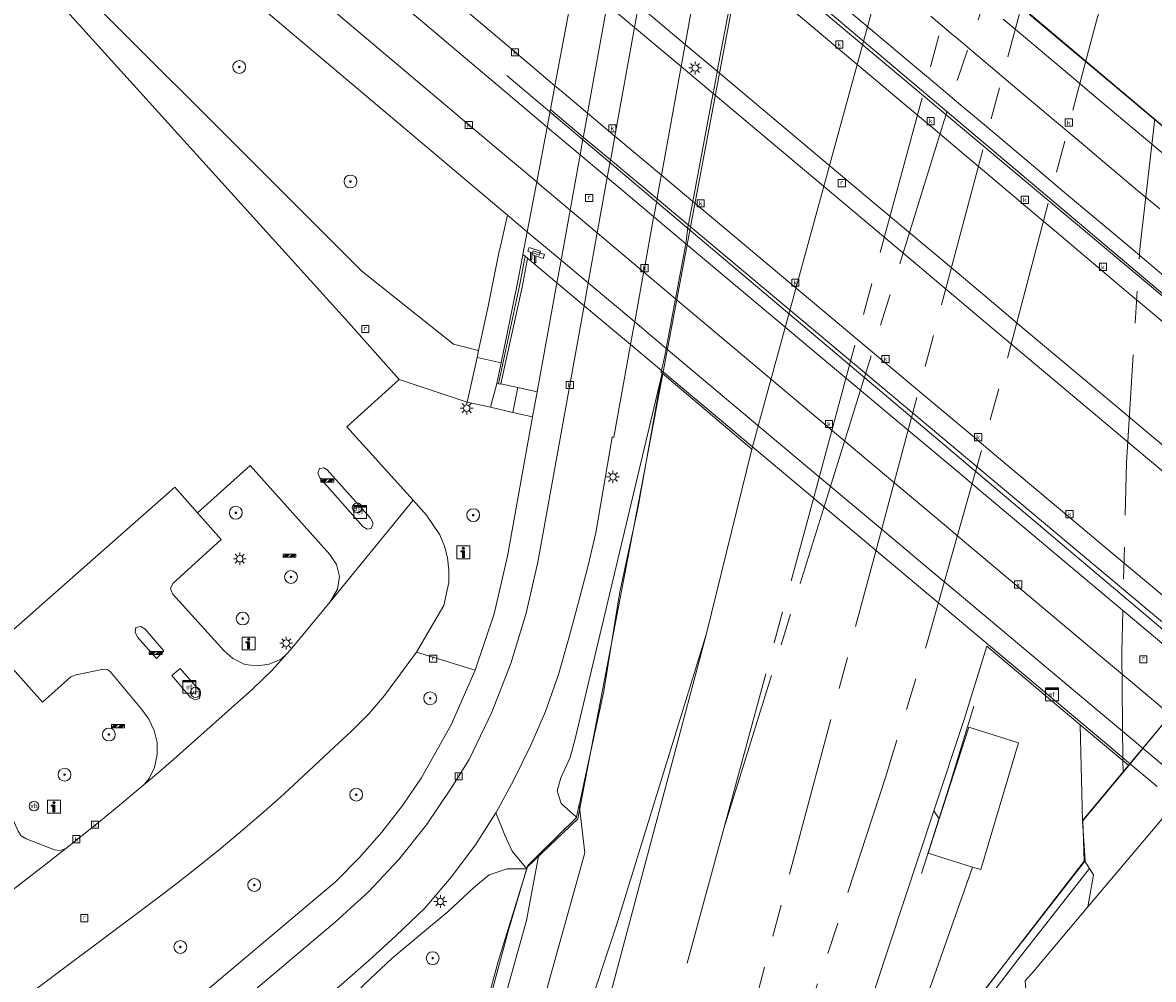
# Model space of a CAD drawing. Header units: metres. Extents: x 196496 to 197479, y 355139 to 356324.
# Tile 55 of 144: x 197235 to 197305, y 355542 to 355602. Entities that reach past the tile are written whole.
import ezdxf
from ezdxf.enums import TextEntityAlignment as Align

# ---------------------------------------------------------------- set-up
doc = ezdxf.new("R2010")
doc.units = ezdxf.units.M
doc.linetypes.add('AM-AS', pattern=[16, 10, -2, 2, -2])
doc.layers.get('0').update_dxf_attribs({"color": 252, "lineweight": 18})
for name, color, linetype, lineweight in [('B-WE-AM-AS_SPOOR-G', 252, 'AM-AS', 18), ('B-WE-GK-KADEMUUR-GV', 252, 'Continuous', 18), ('B-WE-GR-BEPLANTING_CULTUUR_HEESTERS-GV', 252, 'Continuous', 18), ('B-WE-GR-BOOM-S', 252, 'Continuous', 18), ('B-WE-GR-GRAS-GV', 252, 'Continuous', 18), ('B-WE-GR-GROENVOORZIENING-GV', 252, 'Continuous', 18), ('B-WE-GW-TALUD_KRUIN-G', 252, 'Continuous', 18), ('B-WE-IE-MEUBILAIR_WEGMEUBILAIR-S', 252, 'Continuous', 18), ('B-WE-IE-MEUBILAIR_WEGMEUBILAIR_VERKEERSBORD-S', 252, 'Continuous', 18), ('B-WE-IE-TERREINAFSCHEIDING_KUNSTMATIG_HEKWERK-G', 252, 'IE-TERREINAFSCHEIDING-KUNSTMATIG', 18), ('B-WE-IE-TERREINAFSCHEIDING_KUNSTMATIG_MUUR-G', 252, 'IE-TERREINAFSCHEIDING-KUNSTMATIG-DICHT', 18), ('B-WE-KL-ET_KAST-S', 252, 'Continuous', 18), ('B-WE-KL-ET_LS_OV_LICHTMAST-S', 252, 'Continuous', 18), ('B-WE-KW-KUNSTWERK-GV', 252, 'Continuous', 18), ('B-WE-OG-TERREIN_CULTUURSCHEIDING-GV', 252, 'Continuous', 18), ('B-WE-RI-GWA_KOLK-S', 252, 'Continuous', 18), ('B-WE-RI-GWA_RIOOLPUT-S', 252, 'Continuous', 18), ('B-WE-VH-ONVERHARD-GV', 252, 'Continuous', 18), ('B-WE-VH-VERHARDING_ASFALT-GV', 252, 'Continuous', 18), ('B-WE-VH-VERHARDING_GESLOTEN-GV', 252, 'Continuous', 18), ('B-WE-VH-VERHARDING_HALFVERHARDING-GV', 252, 'Continuous', 18), ('B-WE-VH-VERHARDING_OPEN-GV', 252, 'Continuous', 18), ('B-WE-VH-VERHARDING_STRAATBAKSTEEN-GV', 252, 'Continuous', 18), ('B-WE-VH-VERHARDING_TEGEL-GV', 252, 'Continuous', 18), ('B-WE-VW-AFSLUITPAAL-S', 252, 'Continuous', 18), ('B-WE-VW-VRI-S', 252, 'Continuous', 18)]:
    doc.layers.add(name, color=color, linetype=linetype, lineweight=lineweight)
doc.styles.add('NLCS-ISO', font='NLCS-ISO.ttf')
doc.linetypes.add('IE-TERREINAFSCHEIDING-KUNSTMATIG', pattern='A,4,[82,NLCS.SHX,S=0.75,R=90,X=0,Y=0],4,-2', length=10)
doc.linetypes.add('IE-TERREINAFSCHEIDING-KUNSTMATIG-DICHT', pattern='A,8,-1,[82,NLCS.SHX,S=0.75,R=90,X=0,Y=0],-1', length=10)

# ---------------------------------------------------------------- blocks, each defined once
blk = doc.blocks.new('SIE-WEG_VERKEERSBORD_INFORMATIE-SO')
at = {"linetype": 'ByBlock', "lineweight": 18}
h = blk.add_hatch(color=0, dxfattribs=at)
h.dxf.hatch_style = 1
h.paths.add_polyline_path([(0.32, 0.49), (-0.82, 0.49), (-0.82, 0.19), (-0.32, 0.19), (-0.32, -1.62), (0.32, -1.62)])
h = blk.add_hatch(color=0, dxfattribs=at)
h.dxf.hatch_style = 1
edge = h.paths.add_edge_path()
edge.add_arc((0, 1.25), 0.373, 0, 360)
at = {"color": 0, "linetype": 'ByBlock', "lineweight": 18}
for points in [[(-2, -2), (2, -2), (2, 2), (-2, 2)], [(0.32, 0.49), (-0.82, 0.49), (-0.82, 0.19), (-0.32, 0.19), (-0.32, -1.62), (0.32, -1.62)]]:
    blk.add_lwpolyline(points, close=True, dxfattribs=at)
blk.add_circle((0, 1.25), 0.373, dxfattribs=at)
blk = doc.blocks.new('SKL-ET_KAST_ELEKTRA-SO')
at = {"color": 0, "linetype": 'ByBlock', "lineweight": 18}
for points in [[(-2, 2), (2, 2), (2, 1.68), (-2, 1.68)], [(-2, 1.52), (2, 1.52), (2, -2), (-2, -2)]]:
    blk.add_lwpolyline(points, close=True, dxfattribs=at)
at = {"color": 0, "linetype": 'ByBlock', "lineweight": 18, "style": 'NLCS-ISO'}
blk.add_text('et', height=1.5, dxfattribs=at).set_placement((0, 0), align=Align.MIDDLE_CENTER)
blk = doc.blocks.new('SKL-ET_OV_LICHTMAST-SO')
at = {"color": 0, "linetype": 'ByBlock', "lineweight": 18}
for points in [[(-1.25, 0), (-2, 0)], [(-1.41, 1.41), (-0.88, 0.88)], [(0, 2), (0, 1.25)], [(0.88, 0.88), (1.41, 1.41)], [(2, 0), (1.25, 0)], [(-1.41, -1.41), (-0.88, -0.88)], [(0, -1.25), (0, -2)], [(0.88, -0.88), (1.41, -1.41)]]:
    blk.add_lwpolyline(points, dxfattribs=at)
blk.add_circle((0, 0), 1, dxfattribs=at)
blk = doc.blocks.new('SIE-WEG_PAAL_VERKEERSBORD-SO')
at = {"color": 0, "linetype": 'ByBlock', "lineweight": 18}
blk.add_circle((0, 0), 1.5, dxfattribs=at)
at = {"color": 0, "linetype": 'ByBlock', "lineweight": 18, "style": 'NLCS-ISO'}
blk.add_text('vb', height=1.5, dxfattribs=at).set_placement((0, 0.13), align=Align.MIDDLE_CENTER)
blk = doc.blocks.new('SVW-AFSLUITPAAL-SO')
at = {"lineweight": 18}
blk.add_circle((0, 0), 1.5, dxfattribs=at)
at = {"lineweight": 18, "style": 'NLCS-ISO'}
blk.add_text('af', height=1.8, dxfattribs=at).set_placement((0, 0), align=Align.MIDDLE_CENTER)
blk = doc.blocks.new('SKL-VRI_PAAL-SO')
at = {"lineweight": 18}
blk.add_circle((0, 0), 1.59, dxfattribs=at)
at = {"lineweight": 18, "style": 'NLCS-ISO'}
blk.add_text('vri', height=1.8, dxfattribs=at).set_placement((-0.06, 0.08), align=Align.MIDDLE_CENTER)
blk = doc.blocks.new('SRI-PUT_INSPECTIEPUT_RIOOLPUT-SO')
at = {"color": 0, "linetype": 'ByBlock', "lineweight": 18}
blk.add_lwpolyline([(-1.12, -1.12), (1.12, -1.12), (1.12, 1.12), (-1.12, 1.12)], close=True, dxfattribs=at)
at = {"color": 0, "linetype": 'ByBlock', "lineweight": 18, "style": 'NLCS-ISO'}
blk.add_text('r', height=1.5, dxfattribs=at).set_placement((0, 0.28), align=Align.MIDDLE_CENTER)
blk = doc.blocks.new('SRI-KOLK-SO')
at = {"color": 0, "linetype": 'ByBlock', "lineweight": 18}
blk.add_lwpolyline([(-1.125, -1.125), (1.125, -1.125), (1.125, 1.125), (-1.125, 1.125)], close=True, dxfattribs=at)
at = {"color": 0, "linetype": 'ByBlock', "lineweight": 18, "style": 'NLCS-ISO'}
blk.add_text('k', height=1.5, dxfattribs=at).set_placement((0, 0), align=Align.MIDDLE_CENTER)
blk = doc.blocks.new('SIE-WEG_CAMERA-SO')
at = {"color": 0, "linetype": 'ByBlock', "lineweight": 18}
blk.add_lwpolyline([(-1.22, 0.41), (-1.22, -1.92), (-0.72, -1.92), (-0.72, 0.25), (1.55, -0.53), (1.95, 0.66), (-1.6, 1.86), (-2, 0.68)], close=True, dxfattribs=at)
blk = doc.blocks.new('SIE-WEG_SLAGBOOM-SO')
at = {"linetype": 'ByBlock', "lineweight": 18}
h = blk.add_hatch(color=0, dxfattribs=at)
h.dxf.hatch_style = 1
h.paths.add_polyline_path([(0, 0.5), (-1, 0.5), (-2, -0.5), (-1, -0.5)])
h.paths.add_polyline_path([(2, 0.5), (1, 0.5), (0, -0.5), (1, -0.5)])
at = {"color": 0, "linetype": 'ByBlock', "lineweight": 18}
blk.add_lwpolyline([(-2, 0.5), (2, 0.5), (2, -0.5), (-2, -0.5)], close=True, dxfattribs=at)
for points in [[(-2, -0.5), (-1, 0.5)], [(-1, -0.5), (0, 0.5)], [(0, -0.5), (1, 0.5)], [(1, -0.5), (2, 0.5)]]:
    blk.add_lwpolyline(points, dxfattribs=at)
blk = doc.blocks.new('SGR-BOOM_01-SO')
at = {"linetype": 'ByBlock', "lineweight": 18}
h = blk.add_hatch(color=0, dxfattribs=at)
h.dxf.hatch_style = 1
edge = h.paths.add_edge_path()
edge.add_arc((0, 0), 0.25, 0, 360)
at = {"color": 0, "linetype": 'ByBlock', "lineweight": 18}
for radius in [2, 0.25]:
    blk.add_circle((0, 0), radius, dxfattribs=at)

msp = doc.modelspace()

# ---------------------------------------------------------------- linework, layer by layer
at = {"layer": 'B-WE-AM-AS_SPOOR-G', "flags": 128}
for points in [[(197301.101, 355599.319), (197301.757, 355601.798), (197306.898, 355620.543)], [(197284.075, 355571.907), (197291.095, 355597.795), (197293.289, 355605.923)], [(197284.725, 355571.36), (197292.803, 355597.318), (197295.209, 355604.299)], [(197287.969, 355568.633), (197297.071, 355602.726)], [(197291.86, 355565.36), (197295.827, 355579.37), (197301.101, 355599.319)], [(197303.426, 355554.969), (197303.402, 355555.655), (197303.329, 355562.421), (197303.624, 355574.229), (197304.48, 355587.767), (197305.39, 355595.694)], [(197278.517, 355551.41), (197284.075, 355571.907)], [(197278.517, 355551.41), (197284.725, 355571.36)], [(197274.351, 355517.627), (197287.969, 355568.633)], [(197276.027, 355517.071), (197284.654, 355542.559), (197288.591, 355554.585), (197291.151, 355562.856), (197291.86, 355565.36)], [(197238.595, 355404.004), (197248.905, 355442.713), (197278.517, 355551.41)]]:
    msp.add_lwpolyline(points, dxfattribs=at)
at = {"layer": 'B-WE-GK-KADEMUUR-GV', "flags": 128}
for points in [[(197264.618, 355580.463), (197264.349, 355579.169), (197264.467, 355579.153), (197265.775, 355585.274), (197266.097, 355586.984), (197266.122, 355587.114), (197265.985, 355587.229), (197265.955, 355587.069), (197265.609, 355585.238)], [(197264.612, 355579.154), (197265.932, 355585.182), (197266.248, 355586.858), (197266.272, 355586.988), (197266.122, 355587.114), (197266.097, 355586.984), (197265.775, 355585.274), (197264.467, 355579.153), (197264.608, 355579.134)]]:
    msp.add_lwpolyline(points, close=True, dxfattribs=at)
at = {"layer": 'B-WE-GR-BEPLANTING_CULTUUR_HEESTERS-GV', "flags": 128}
for points in [[(197258.267, 355579.428), (197262.513, 355578.017), (197263.121, 355580.801), (197263.216, 355581.237), (197261.654, 355581.634), (197255.924, 355586.181), (197232.491, 355609.62), (197218.626, 355625.296), (197210.345, 355634.472), (197206.226, 355639.036), (197205.26, 355638.194), (197211.248, 355631.476), (197255.107, 355582.973)], [(197265.025, 355589.677), (197211.018, 355635.26), (197210.345, 355634.472), (197218.626, 355625.296), (197232.491, 355609.62), (197255.924, 355586.181), (197261.654, 355581.634), (197263.216, 355581.237), (197263.795, 355583.891), (197264.5, 355587.429), (197264.53, 355587.557)]]:
    msp.add_lwpolyline(points, close=True, dxfattribs=at)
for points in [[(197291.401, 355536.089), (197296.846, 355543.201), (197301.316, 355548.914), (197301.029, 355549.36), (197297.169, 355544.381), (197296.449, 355543.505), (197291.008, 355536.399)], [(197297.315, 355541.895), (197297.82, 355542.484), (197298.465, 355543.254), (197301.208, 355546.503), (197301.572, 355548.516), (197301.316, 355548.914), (197296.846, 355543.201), (197291.401, 355536.089)]]:
    msp.add_lwpolyline(points, dxfattribs=at)
at = {"layer": 'B-WE-GR-GRAS-GV', "flags": 128}
for points in [[(197279.36, 355605.327), (197278.101, 355598.654), (197278.091, 355598.6), (197277.841, 355597.272), (197277.83, 355597.218), (197276.57, 355590.539), (197276.303, 355589.121), (197276.296, 355589.064), (197276.151, 355587.896), (197275.501, 355584.461), (197274.916, 355581.367), (197274.827, 355580.897), (197274.614, 355579.987), (197274.59, 355579.883), (197274.629, 355579.85), (197274.671, 355579.814), (197280.266, 355575.079), (197289.547, 355609.054)], [(197244.518, 355452.157), (197248.753, 355467.178), (197253.316, 355482.863), (197257.183, 355497.967), (197261.118, 355511.788), (197266.794, 355530.3), (197269.815, 355539.353), (197271.825, 355545.365), (197277.434, 355563.568), (197280.266, 355575.079), (197274.671, 355579.814), (197274.375, 355578.24), (197273.16, 355571.469), (197272.167, 355566.837), (197272.024, 355566.168), (197271.925, 355565.554), (197271.023, 355559.978), (197269.78, 355554.216), (197269.501, 355552.921), (197269.495, 355552.892), (197269.84, 355549.89), (197267.115, 355540.108), (197252.05, 355487.799), (197241.453, 355450.605)], [(197241.453, 355450.605), (197252.05, 355487.799), (197267.115, 355540.108), (197269.84, 355549.89), (197269.495, 355552.892), (197269.327, 355552.115), (197269.322, 355552.091), (197266.97, 355549.77), (197266.208, 355545.653), (197251.747, 355493.927), (197238.714, 355446.041)], [(197238.714, 355446.041), (197251.747, 355493.927), (197266.208, 355545.653), (197266.97, 355549.77), (197266.282, 355549.091), (197266.218, 355548.884), (197266.031, 355548.28), (197264.427, 355543.1), (197263.817, 355540.797), (197255.17, 355508.137), (197253.815, 355503.021), (197250.945, 355492.18), (197249.614, 355487.301), (197245.739, 355473.099), (197244.883, 355469.961), (197243.36, 355465.886), (197242.277, 355461.858)]]:
    msp.add_lwpolyline(points, dxfattribs=at)
for points in [[(197277.434, 355563.568), (197271.825, 355545.365), (197269.815, 355539.353), (197266.794, 355530.3), (197261.118, 355511.788), (197257.183, 355497.967), (197253.316, 355482.863), (197248.753, 355467.178), (197244.518, 355452.157), (197241.71, 355443.203), (197239.348, 355433.408), (197234.944, 355412.371), (197234.781, 355411.805), (197236.382, 355411.364), (197236.836, 355412.4), (197238.21, 355417.173), (197241.646, 355429.244), (197250.404, 355463.595), (197260.55, 355500.447), (197271.788, 355542.395)], [(197301.029, 355549.36), (197301.042, 355549.376), (197300.88, 355551.859), (197300.744, 355557.873), (197294.909, 355562.775), (197293.504, 355558.209), (197291.614, 355552.498), (197291.947, 355552.014), (197293.792, 355557.732), (197296.898, 355556.742), (197294.532, 355548.837), (197294.024, 355548.998), (197288.481, 355533.195), (197288.533, 355533.261), (197291.008, 355536.399), (197296.449, 355543.505), (197297.169, 355544.381)]]:
    msp.add_lwpolyline(points, close=True, dxfattribs=at)
at = {"layer": 'B-WE-GR-GROENVOORZIENING-GV', "flags": 128}
msp.add_lwpolyline([(197248.958, 355574.049), (197245.676, 355571.103), (197247.155, 355569.442), (197244.149, 355566.689), (197244, 355566.372), (197244.119, 355566.043), (197247.318, 355562.517), (197247.894, 355562.005), (197248.629, 355561.64), (197249.417, 355561.551), (197250.161, 355561.659), (197250.909, 355561.97), (197251.24, 355562.29), (197251.481, 355562.559), (197253.958, 355565.557), (197254.412, 355566.331), (197254.531, 355567.127), (197254.344, 355567.872), (197253.944, 355568.506)], close=True, dxfattribs=at)
msp.add_lwpolyline([(197234.693, 355550.95), (197234.99, 355550.763), (197236.769, 355550.077), (197237.125, 355550.031), (197237.464, 355550.149), (197239.503, 355551.785), (197240.812, 355552.857), (197242.111, 355553.94), (197242.353, 355554.144), (197242.668, 355554.512), (197243, 355555.202), (197243.171, 355556.01), (197243.17, 355556.759), (197242.97, 355557.527), (197242.656, 355558.228), (197242.206, 355558.831), (197240.228, 355561.208), (197240.044, 355561.334), (197239.821, 355561.347), (197238.12, 355560.985), (197237.781, 355560.866), (197236.023, 355559.293), (197232.929, 355562.715)], dxfattribs=at)
at = {"layer": 'B-WE-GW-TALUD_KRUIN-G', "flags": 128}
for points in [[(197210.345, 355634.472), (197218.626, 355625.296), (197232.491, 355609.62), (197255.924, 355586.181), (197261.654, 355581.634), (197263.216, 355581.237)], [(197269.327, 355552.115), (197268.363, 355552.962), (197268.122, 355553.753), (197268.347, 355554.561), (197268.929, 355555.83), (197269.239, 355556.994), (197274.671, 355579.814)], [(197235.658, 355428.34), (197238.117, 355435.991), (197240.042, 355443.155), (197240.294, 355446.344), (197241.453, 355450.605), (197252.05, 355487.799), (197267.115, 355540.108), (197269.84, 355549.89), (197269.495, 355552.892)], [(197266.218, 355548.884), (197264.994, 355548.876), (197263.883, 355548.519), (197262.891, 355547.693), (197261.321, 355546.226), (197259.583, 355544.781), (197257.798, 355543.294), (197256.107, 355541.684), (197254.833, 355540.333), (197254.349, 355539.355), (197253.329, 355538.453), (197251.432, 355537.441), (197249.474, 355536.752), (197247.808, 355535.975)]]:
    msp.add_lwpolyline(points, dxfattribs=at)
at = {"layer": 'B-WE-IE-TERREINAFSCHEIDING_KUNSTMATIG_HEKWERK-G', "ltscale": 0.2, "flags": 128}
for points in [[(197244.863, 355470.041), (197247.727, 355480.398), (197250.183, 355489.536), (197252.01, 355496.365), (197254.082, 355504.034), (197256.893, 355514.642), (197258.923, 355522.231), (197265.072, 355545.048), (197266.254, 355548.994), (197269.401, 355552.01), (197273.283, 355572.282), (197279.562, 355605.605), (197281.457, 355615.888), (197282.718, 355622.25), (197284.205, 355629.905), (197286.27, 355640.801), (197287.25, 355646.224), (197289.639, 355645.746), (197293.651, 355659.75), (197298.199, 355675.963), (197301.355, 355687.087), (197303.94, 355696.107), (197305.935, 355703.157), (197307.93, 355710.184), (197310.153, 355718.082), (197310.843, 355720.196), (197312.652, 355726.819), (197310.513, 355727.527), (197310.517, 355727.543), (197316.911, 355748.09), (197319.841, 355757.622), (197322.723, 355766.983), (197324.675, 355773.261), (197325.556, 355776.183), (197334.702, 355805.641), (197336.318, 355810.734), (197337.921, 355812.748), (197343.155, 355832.29), (197356.338, 355880.748), (197362.148, 355901.038), (197366.385, 355913.969), (197371.451, 355927.682), (197376.338, 355940.255), (197380.442, 355939.116)], [(197248.569, 355401.303), (197250.944, 355409.919), (197253.547, 355419.557), (197256.839, 355431.663), (197259.431, 355441.31), (197262.001, 355450.953), (197263.932, 355458.19), (197265.863, 355465.438), (197267.171, 355470.241), (197269.815, 355479.92), (197272.451, 355489.583), (197274.395, 355496.839), (197277.014, 355506.468), (197277.669, 355508.907), (197279.655, 355516.109), (197280.392, 355518.499), (197281.841, 355523.32), (197284.321, 355527.637), (197287.276, 355531.64), (197296.449, 355543.505), (197299.483, 355547.432), (197300.981, 355549.356), (197300.911, 355551.927), (197305.999, 355558.047), (197307.529, 355556.879), (197311.477, 355562.427), (197312.195, 355564.605), (197313.382, 355569.485), (197314.285, 355574.517), (197314.989, 355579.283)], [(197290.845, 355548.598), (197292.54, 355553.94), (197294.111, 355559.033)]]:
    msp.add_lwpolyline(points, dxfattribs=at)
at = {"layer": 'B-WE-IE-TERREINAFSCHEIDING_KUNSTMATIG_MUUR-G', "ltscale": 0.2, "flags": 128}
for points in [[(197335.703, 355559.61), (197271.09, 355613.817), (197268.734, 355615.99)], [(197264.982, 355598.395), (197331.562, 355542.116)]]:
    msp.add_lwpolyline(points, dxfattribs=at)
at = {"layer": 'B-WE-KW-KUNSTWERK-GV', "flags": 128}
for points in [[(197269.248, 355604.497), (197267.974, 355597.754), (197267.693, 355596.271), (197267.487, 355595.176), (197266.839, 355591.748), (197266.252, 355588.641), (197265.985, 355587.229), (197266.122, 355587.114), (197266.272, 355586.988), (197268.102, 355585.453), (197269.799, 355584.028), (197272.696, 355581.597), (197274.614, 355579.987), (197283.272, 355572.719), (197288.451, 355568.371), (197291.042, 355566.195), (197292.289, 355565.149), (197302.53, 355556.551), (197304.045, 355555.279), (197305.536, 355554.027)], [(197306.236, 355594.941), (197304.836, 355596.113), (197301.7, 355598.738), (197300.437, 355599.794), (197297.567, 355602.197)]]:
    msp.add_lwpolyline(points, dxfattribs=at)
at = {"layer": 'B-WE-OG-TERREIN_CULTUURSCHEIDING-GV', "flags": 128}
for points in [[(197277.328, 355607.105), (197276.098, 355600.336), (197275.846, 355598.949), (197274.617, 355592.178), (197276.57, 355590.539), (197277.83, 355597.218), (197277.841, 355597.272), (197278.091, 355598.6), (197278.101, 355598.654), (197279.36, 355605.327)], [(197269.248, 355604.497), (197267.974, 355597.754), (197268.259, 355597.513), (197270.017, 355596.037), (197271.245, 355602.817)], [(197240.964, 355536.829), (197254.286, 355548.077), (197255.78, 355549.581), (197257.181, 355551.178), (197258.48, 355552.858), (197259.67, 355554.613), (197259.695, 355554.653), (197261.506, 355557.877), (197263.01, 355561.273), (197259.35, 355562.412), (197257.357, 355559.695), (197256.367, 355558.563), (197255.3, 355557.504), (197254.199, 355556.481), (197251.974, 355554.388), (197250.829, 355553.339), (197249.67, 355552.306), (197248.495, 355551.292), (197247.152, 355550.169), (197245.793, 355549.066), (197244.417, 355547.984), (197243.024, 355546.925), (197234.102, 355540.259)], [(197305.927, 355557.946), (197303.763, 355555.336), (197300.88, 355551.859), (197301.042, 355549.376), (197301.029, 355549.36), (197301.316, 355548.914), (197301.572, 355548.516), (197301.208, 355546.503), (197308.144, 355554.717)], [(197263.817, 355540.797), (197264.427, 355543.1), (197266.031, 355548.28), (197266.218, 355548.884), (197264.994, 355548.876), (197263.883, 355548.519), (197262.891, 355547.693), (197261.321, 355546.226), (197259.583, 355544.781), (197257.798, 355543.294), (197256.107, 355541.684)]]:
    msp.add_lwpolyline(points, dxfattribs=at)
for points in [[(197267.693, 355596.271), (197267.487, 355595.176), (197266.839, 355591.748), (197266.252, 355588.641), (197265.985, 355587.229), (197266.122, 355587.114), (197266.272, 355586.988), (197268.102, 355585.453), (197268.102, 355585.455), (197268.358, 355586.872), (197268.923, 355589.994), (197269.548, 355593.443), (197269.748, 355594.55), (197269.758, 355594.604), (197270.007, 355595.983), (197270.017, 355596.037), (197268.259, 355597.513), (197267.974, 355597.754)], [(197264.308, 355552.399), (197264.297, 355552.382), (197264.861, 355550.995), (197265.303, 355549.993), (197266.218, 355548.884), (197266.282, 355549.091), (197266.97, 355549.77), (197269.322, 355552.091), (197269.327, 355552.115), (197268.363, 355552.962), (197268.122, 355553.753), (197268.347, 355554.561), (197268.929, 355555.83), (197269.239, 355556.994), (197274.671, 355579.814), (197274.629, 355579.85), (197274.59, 355579.883), (197274.614, 355579.987), (197274.827, 355580.897), (197274.916, 355581.367), (197275.501, 355584.461), (197276.151, 355587.896), (197276.296, 355589.064), (197276.303, 355589.121), (197276.57, 355590.539), (197274.617, 355592.178), (197274.607, 355592.123), (197274.357, 355590.751), (197274.347, 355590.697), (197274.145, 355589.582), (197274.135, 355589.527), (197273.518, 355586.128), (197273.508, 355586.073), (197272.953, 355583.014), (197272.943, 355582.959), (197272.696, 355581.597), (197272.675, 355581.483), (197271.646, 355575.818), (197271.539, 355575.825), (197270.532, 355569.844), (197270.032, 355567.728), (197269.432, 355565.445), (197268.794, 355563.13), (197268.201, 355561.009), (197267.398, 355558.694), (197266.473, 355556.593), (197265.418, 355554.434)], [(197271.925, 355565.554), (197272.024, 355566.168), (197272.167, 355566.837), (197273.16, 355571.469), (197274.375, 355578.24), (197274.671, 355579.814), (197269.239, 355556.994), (197268.929, 355555.83), (197268.347, 355554.561), (197268.122, 355553.753), (197268.363, 355552.962), (197269.327, 355552.115), (197269.495, 355552.892), (197269.501, 355552.921), (197269.78, 355554.216), (197271.023, 355559.978)], [(197259.35, 355562.412), (197263.01, 355561.273), (197264.184, 355564.798), (197265.014, 355568.401), (197266.587, 355577.087), (197265.35, 355577.369), (197263.963, 355577.686), (197262.513, 355578.017), (197258.267, 355579.428), (197254.994, 355576.467), (197259.128, 355571.894), (197259.976, 355570.956), (197260.792, 355569.732), (197261.082, 355569.028), (197261.276, 355568.285), (197261.367, 355567.523), (197261.356, 355566.762), (197261.044, 355565.324)], [(197264.297, 355552.382), (197263.025, 355550.384), (197261.511, 355548.362), (197259.863, 355546.433), (197258.056, 355544.694), (197256.352, 355543.147), (197254.674, 355541.668), (197248.327, 355536.412), (197247.808, 355535.975), (197249.474, 355536.752), (197251.432, 355537.441), (197253.329, 355538.453), (197254.349, 355539.355), (197254.833, 355540.333), (197256.107, 355541.684), (197257.798, 355543.294), (197259.583, 355544.781), (197261.321, 355546.226), (197262.891, 355547.693), (197263.883, 355548.519), (197264.994, 355548.876), (197266.218, 355548.884), (197265.303, 355549.993), (197264.861, 355550.995)]]:
    msp.add_lwpolyline(points, close=True, dxfattribs=at)
at = {"layer": 'B-WE-VH-ONVERHARD-GV', "flags": 128}
msp.add_lwpolyline([(197294.024, 355548.998), (197291.256, 355549.872), (197291.947, 355552.014), (197291.614, 355552.498), (197286.122, 355535.904), (197281.933, 355523.678), (197284.736, 355528.445), (197288.481, 355533.195)], close=True, dxfattribs=at)
at = {"layer": 'B-WE-VH-VERHARDING_ASFALT-GV', "flags": 128}
for points in [[(197212.981, 355644.174), (197265.323, 355599.992), (197267.974, 355597.754), (197269.248, 355604.497)], [(197308.763, 355580.6), (197304.987, 355583.783), (197303.609, 355584.945), (197298.995, 355588.836), (197297.731, 355589.902), (197294.889, 355592.298), (197293.624, 355593.365), (197292.529, 355594.288), (197291.298, 355595.326), (197291.081, 355595.509), (197289.832, 355596.562), (197279.371, 355605.382)], [(197269.248, 355604.497), (197267.974, 355597.754), (197268.259, 355597.513), (197270.017, 355596.037), (197271.714, 355594.613), (197274.617, 355592.178), (197276.57, 355590.539), (197285.978, 355582.645), (197291.102, 355578.346), (197293.87, 355576.022), (197295.133, 355574.963), (197302.483, 355568.796), (197303.986, 355567.535), (197310.977, 355561.668)], [(197307.739, 355572.137), (197304.293, 355575.034), (197302.864, 355576.235), (197296.886, 355581.261), (197295.624, 355582.322), (197292.827, 355584.674), (197287.674, 355589.005), (197277.841, 355597.272), (197275.846, 355598.949), (197272.941, 355601.392), (197271.245, 355602.817)], [(197273.192, 355602.777), (197276.098, 355600.336), (197278.101, 355598.654), (197288.018, 355590.326), (197293.183, 355585.989), (197295.989, 355583.633), (197297.251, 355582.573), (197302.958, 355577.781), (197304.388, 355576.58), (197307.905, 355573.626)], [(197254.674, 355541.668), (197256.352, 355543.147), (197258.056, 355544.694), (197259.863, 355546.433), (197261.511, 355548.362), (197263.025, 355550.384), (197264.297, 355552.382), (197264.308, 355552.399), (197265.418, 355554.434), (197266.473, 355556.593), (197267.398, 355558.694), (197268.201, 355561.009), (197268.794, 355563.13), (197269.432, 355565.445), (197270.032, 355567.728), (197270.532, 355569.844), (197271.539, 355575.825), (197271.646, 355575.818), (197272.675, 355581.483), (197272.696, 355581.597), (197269.799, 355584.028), (197269.777, 355583.907), (197266.901, 355568.012), (197266.177, 355564.833), (197265.22, 355561.707), (197264.036, 355558.659), (197262.635, 355555.715), (197261.514, 355553.917), (197259.963, 355551.631), (197258.233, 355549.467), (197256.339, 355547.444), (197254.3, 355545.581), (197242.205, 355535.366)], [(197234.102, 355540.259), (197243.024, 355546.925), (197244.417, 355547.984), (197245.793, 355549.066), (197247.152, 355550.169), (197248.495, 355551.292), (197249.67, 355552.306), (197250.829, 355553.339), (197251.974, 355554.388), (197254.199, 355556.481), (197255.3, 355557.504), (197256.367, 355558.563), (197257.357, 355559.695), (197259.35, 355562.412), (197261.044, 355565.324), (197261.356, 355566.762), (197261.367, 355567.523), (197261.276, 355568.285), (197261.082, 355569.028), (197260.792, 355569.732), (197259.976, 355570.956), (197259.128, 355571.894), (197253.958, 355565.557), (197251.481, 355562.559), (197251.24, 355562.29), (197250.34, 355561.284), (197249.112, 355560.094), (197244.371, 355555.866), (197243.245, 355554.899), (197242.353, 355554.144), (197242.111, 355553.94), (197240.812, 355552.857), (197239.503, 355551.785), (197237.464, 355550.149), (197235.927, 355548.94), (197234.379, 355547.744)], [(197308.144, 355554.717), (197301.208, 355546.503), (197298.465, 355543.254), (197297.82, 355542.484), (197297.315, 355541.895), (197297.317, 355541.852), (197297.339, 355541.386), (197298.026, 355531.995), (197298.052, 355531.982), (197298.323, 355531.843), (197298.78, 355532.401), (197299.41, 355533.175), (197314.296, 355551.157)]]:
    msp.add_lwpolyline(points, dxfattribs=at)
at = {"layer": 'B-WE-VH-VERHARDING_GESLOTEN-GV', "flags": 128}
msp.add_lwpolyline([(197273.192, 355602.777), (197272.941, 355601.392), (197271.714, 355594.613), (197271.455, 355593.182), (197271.445, 355593.128), (197271.245, 355592.018), (197270.62, 355588.566), (197270.056, 355585.447), (197269.799, 355584.028), (197272.696, 355581.597), (197272.943, 355582.959), (197272.953, 355583.014), (197273.508, 355586.073), (197273.518, 355586.128), (197274.135, 355589.527), (197274.145, 355589.582), (197274.347, 355590.697), (197274.357, 355590.751), (197274.607, 355592.123), (197274.617, 355592.178), (197275.846, 355598.949), (197276.098, 355600.336), (197277.328, 355607.105)], dxfattribs=at)
at = {"layer": 'B-WE-VH-VERHARDING_HALFVERHARDING-GV', "flags": 128}
for points in [[(197326.435, 355742.956), (197317.863, 355713.323), (197311.936, 355690.462), (197302.728, 355658.712), (197293.838, 355623.576), (197289.547, 355609.054), (197316.05, 355586.669), (197316.391, 355592.887), (197317.129, 355598.869), (197319.077, 355617.496), (197320.114, 355626.415), (197322.367, 355639.788), (197323.41, 355646.436), (197324.754, 355653.395), (197326.505, 355661.116), (197328.103, 355667.493), (197331.178, 355678.983), (197333.955, 355689.267), (197336.347, 355697.13), (197339.095, 355704.559), (197342.413, 355717.258), (197342.472, 355717.482), (197340.668, 355717.929), (197343.711, 355727.322)], [(197316.05, 355586.669), (197289.547, 355609.054), (197280.266, 355575.079), (197277.434, 355563.568), (197271.788, 355542.395), (197260.55, 355500.447), (197250.404, 355463.595), (197241.646, 355429.244)], [(197253.603, 355420.903), (197267.143, 355471.224), (197273.985, 355495.916), (197276.84, 355506.51), (197277.669, 355508.488), (197279.255, 355514.834), (197280.038, 355517.964), (197281.933, 355523.678), (197286.122, 355535.904), (197291.614, 355552.498), (197293.504, 355558.209), (197294.909, 355562.775), (197300.744, 355557.873), (197303.763, 355555.336), (197305.927, 355557.946)]]:
    msp.add_lwpolyline(points, dxfattribs=at)
msp.add_lwpolyline([(197303.763, 355555.336), (197300.744, 355557.873), (197300.88, 355551.859)], close=True, dxfattribs=at)
at = {"layer": 'B-WE-VH-VERHARDING_OPEN-GV', "flags": 128}
msp.add_lwpolyline([(197192.973, 355606.821), (197213.377, 355584.229), (197232.929, 355562.715), (197244.269, 355572.7), (197245.676, 355571.103), (197248.958, 355574.049), (197253.944, 355568.506), (197254.344, 355567.872), (197254.531, 355567.127), (197254.412, 355566.331), (197253.958, 355565.557), (197259.128, 355571.894), (197254.994, 355576.467), (197258.267, 355579.428), (197255.107, 355582.973), (197211.248, 355631.476)], dxfattribs=at)
for points in [[(197237.464, 355550.149), (197237.125, 355550.031), (197236.769, 355550.077), (197234.99, 355550.763), (197234.693, 355550.95), (197234.491, 355551.237), (197228.419, 355564.94), (197227.742, 355566.25), (197226.915, 355567.471), (197207.563, 355588.892), (197203.519, 355585.816), (197222.206, 355565.198), (197223.267, 355563.816), (197224.094, 355562.282), (197230.944, 355546.702), (197230.948, 355546.364), (197230.519, 355545.327), (197229.944, 355544.455), (197234.379, 355547.744), (197235.927, 355548.94)], [(197265.932, 355585.182), (197264.612, 355579.154), (197265.673, 355578.917), (197266.87, 355578.651), (197268.079, 355585.327), (197268.102, 355585.453), (197266.272, 355586.988), (197266.248, 355586.858)], [(197264.349, 355579.169), (197264.618, 355580.463), (197263.121, 355580.801), (197262.513, 355578.017), (197263.963, 355577.686)], [(197266.87, 355578.651), (197265.673, 355578.917), (197265.35, 355577.369), (197266.587, 355577.087)], [(197253.762, 355573.775), (197253.564, 355573.914), (197253.288, 355573.877), (197253.196, 355573.586), (197253.318, 355573.285), (197255.997, 355570.248), (197256.267, 355570.074), (197256.516, 355570.127), (197256.648, 355570.453), (197256.482, 355570.768)], [(197253.762, 355573.775), (197256.482, 355570.768), (197256.648, 355570.453), (197256.516, 355570.127), (197256.267, 355570.074), (197255.997, 355570.248), (197253.318, 355573.285), (197253.196, 355573.586), (197253.288, 355573.877), (197253.564, 355573.914)], [(197240.228, 355561.208), (197242.206, 355558.831), (197242.656, 355558.228), (197242.97, 355557.527), (197243.17, 355556.759), (197243.171, 355556.01), (197243, 355555.202), (197242.668, 355554.512), (197242.353, 355554.144), (197243.245, 355554.899), (197244.371, 355555.866), (197249.112, 355560.094), (197250.34, 355561.284), (197251.24, 355562.29), (197250.909, 355561.97), (197250.161, 355561.659), (197249.417, 355561.551), (197248.629, 355561.64), (197247.894, 355562.005), (197247.318, 355562.517), (197244.119, 355566.043), (197244, 355566.372), (197244.149, 355566.689), (197247.155, 355569.442), (197245.676, 355571.103), (197244.269, 355572.7), (197232.929, 355562.715), (197236.023, 355559.293), (197237.781, 355560.866), (197238.12, 355560.985), (197239.821, 355561.347), (197240.044, 355561.334)], [(197243.117, 355562.02), (197243.589, 355562.492), (197242.414, 355563.84), (197242.147, 355563.999), (197241.838, 355563.946), (197241.804, 355563.649), (197241.937, 355563.349)], [(197243.117, 355562.02), (197241.937, 355563.349), (197241.804, 355563.649), (197241.838, 355563.946), (197242.147, 355563.999), (197242.414, 355563.84), (197243.589, 355562.492)], [(197244.6, 355561.379), (197244.09, 355560.947), (197245.254, 355559.575), (197245.531, 355559.426), (197245.812, 355559.506), (197245.871, 355559.809), (197245.735, 355560.094)], [(197244.6, 355561.379), (197245.735, 355560.094), (197245.871, 355559.809), (197245.812, 355559.506), (197245.531, 355559.426), (197245.254, 355559.575), (197244.09, 355560.947)], [(197296.898, 355556.742), (197293.792, 355557.732), (197291.947, 355552.014), (197291.256, 355549.872), (197294.024, 355548.998), (197294.532, 355548.837)]]:
    msp.add_lwpolyline(points, close=True, dxfattribs=at)
at = {"layer": 'B-WE-VH-VERHARDING_STRAATBAKSTEEN-GV', "flags": 128}
msp.add_lwpolyline([(197264.783, 355597.46), (197267.487, 355595.176), (197267.693, 355596.271), (197267.974, 355597.754), (197265.323, 355599.992), (197212.981, 355644.174), (197210.835, 355643.025)], close=True, dxfattribs=at)
for points in [[(197316.691, 355575.653), (197279.665, 355606.94)], [(197279.371, 355605.382), (197289.832, 355596.562), (197291.081, 355595.509), (197291.298, 355595.326), (197292.529, 355594.288), (197293.624, 355593.365), (197294.889, 355592.298), (197297.731, 355589.902), (197298.995, 355588.836), (197303.609, 355584.945), (197304.987, 355583.783), (197308.763, 355580.6)], [(197271.245, 355602.817), (197272.941, 355601.392), (197275.846, 355598.949), (197277.841, 355597.272), (197287.674, 355589.005), (197292.827, 355584.674), (197295.624, 355582.322), (197296.886, 355581.261), (197302.864, 355576.235), (197304.293, 355575.034), (197307.739, 355572.137)], [(197307.905, 355573.626), (197304.388, 355576.58), (197302.958, 355577.781), (197297.251, 355582.573), (197295.989, 355583.633), (197293.183, 355585.989), (197288.018, 355590.326), (197278.101, 355598.654), (197276.098, 355600.336), (197273.192, 355602.777)], [(197310.977, 355561.668), (197303.986, 355567.535), (197302.483, 355568.796), (197295.133, 355574.963), (197293.87, 355576.022), (197291.102, 355578.346), (197285.978, 355582.645), (197276.57, 355590.539), (197274.617, 355592.178), (197271.714, 355594.613), (197270.017, 355596.037), (197268.259, 355597.513), (197267.974, 355597.754), (197267.693, 355596.271), (197267.987, 355596.025), (197269.748, 355594.55), (197271.445, 355593.128), (197274.347, 355590.697), (197276.296, 355589.064), (197311.91, 355559.226)], [(197311.91, 355559.226), (197276.296, 355589.064), (197274.347, 355590.697), (197271.445, 355593.128), (197269.748, 355594.55), (197267.987, 355596.025), (197267.693, 355596.271), (197267.487, 355595.176), (197267.621, 355595.062), (197267.779, 355594.929), (197269.548, 355593.443), (197271.245, 355592.018), (197274.145, 355589.582), (197276.151, 355587.896), (197285.29, 355580.22), (197290.434, 355575.899), (197293.187, 355573.587), (197294.447, 355572.529), (197302.49, 355565.774), (197303.993, 355564.511), (197309.623, 355559.782)]]:
    msp.add_lwpolyline(points, dxfattribs=at)
at = {"layer": 'B-WE-VH-VERHARDING_TEGEL-GV', "flags": 128}
for points in [[(197210.835, 355643.025), (197208.865, 355640.679), (197264.065, 355594.09), (197266.839, 355591.748), (197267.487, 355595.176), (197264.783, 355597.46)], [(197265.164, 355589.56), (197266.252, 355588.641), (197266.839, 355591.748), (197264.065, 355594.09), (197208.865, 355640.679), (197207.095, 355638.571), (197211.018, 355635.26), (197265.025, 355589.677)], [(197263.121, 355580.801), (197264.618, 355580.463), (197265.609, 355585.238), (197265.955, 355587.069), (197265.985, 355587.229), (197266.252, 355588.641), (197265.164, 355589.56), (197265.025, 355589.677), (197264.53, 355587.557), (197264.5, 355587.429), (197263.795, 355583.891), (197263.216, 355581.237)], [(197265.673, 355578.917), (197264.612, 355579.154), (197264.608, 355579.134), (197264.467, 355579.153), (197264.349, 355579.169), (197263.963, 355577.686), (197265.35, 355577.369)]]:
    msp.add_lwpolyline(points, close=True, dxfattribs=at)
for points in [[(197279.842, 355607.878), (197290.53, 355598.877), (197291.779, 355597.825), (197292.069, 355597.581), (197293.3, 355596.544), (197294.264, 355595.732), (197295.53, 355594.667), (197298.377, 355592.269), (197299.641, 355591.204), (197303.91, 355587.609), (197305.289, 355586.448), (197309.116, 355583.225)], [(197271.245, 355602.817), (197270.017, 355596.037), (197270.007, 355595.983), (197269.758, 355594.604), (197269.748, 355594.55), (197269.548, 355593.443), (197268.923, 355589.994), (197268.358, 355586.872), (197268.102, 355585.455), (197268.102, 355585.453), (197269.799, 355584.028), (197270.056, 355585.447), (197270.62, 355588.566), (197271.245, 355592.018), (197271.445, 355593.128), (197271.455, 355593.182), (197271.714, 355594.613), (197272.941, 355601.392), (197273.192, 355602.777)], [(197305.697, 355590.063), (197304.319, 355591.224), (197300.52, 355594.423), (197299.256, 355595.488), (197296.402, 355597.892), (197295.137, 355598.958), (197294.351, 355599.619), (197293.12, 355600.656), (197292.689, 355601.02), (197291.42, 355602.089)], [(197291.42, 355602.089), (197292.689, 355601.02), (197293.12, 355600.656), (197294.351, 355599.619), (197295.137, 355598.958), (197296.402, 355597.892), (197299.256, 355595.488), (197300.52, 355594.423), (197304.319, 355591.224), (197305.697, 355590.063)], [(197306.071, 355593.374), (197304.693, 355594.536), (197301.326, 355597.375), (197300.062, 355598.441), (197297.203, 355600.851), (197295.937, 355601.918)], [(197309.623, 355559.782), (197303.993, 355564.511), (197302.49, 355565.774), (197294.447, 355572.529), (197293.187, 355573.587), (197290.434, 355575.899), (197285.29, 355580.22), (197276.151, 355587.896), (197274.145, 355589.582), (197271.245, 355592.018), (197269.548, 355593.443), (197267.779, 355594.929), (197267.621, 355595.062), (197267.487, 355595.176), (197266.839, 355591.748), (197266.974, 355591.634), (197267.128, 355591.504), (197268.923, 355589.994), (197270.62, 355588.566), (197273.518, 355586.128), (197275.501, 355584.461), (197284.385, 355576.987), (197289.57, 355572.625), (197292.272, 355570.352), (197293.531, 355569.293), (197302.499, 355561.749), (197304.002, 355560.484), (197307.822, 355557.271)], [(197307.822, 355557.271), (197304.002, 355560.484), (197302.499, 355561.749), (197293.531, 355569.293), (197292.272, 355570.352), (197289.57, 355572.625), (197284.385, 355576.987), (197275.501, 355584.461), (197273.518, 355586.128), (197270.62, 355588.566), (197268.923, 355589.994), (197267.128, 355591.504), (197266.974, 355591.634), (197266.839, 355591.748), (197266.252, 355588.641), (197266.542, 355588.397), (197268.358, 355586.872), (197270.056, 355585.447), (197272.953, 355583.014), (197274.916, 355581.367), (197283.615, 355574.063), (197288.803, 355569.708), (197291.443, 355567.491), (197292.689, 355566.445), (197302.51, 355558.199), (197304.025, 355556.927), (197306.24, 355555.068)], [(197242.205, 355535.366), (197254.3, 355545.581), (197256.339, 355547.444), (197258.233, 355549.467), (197259.963, 355551.631), (197261.514, 355553.917), (197262.635, 355555.715), (197264.036, 355558.659), (197265.22, 355561.707), (197266.177, 355564.833), (197266.901, 355568.012), (197269.777, 355583.907), (197269.799, 355584.028), (197268.102, 355585.453), (197268.079, 355585.327), (197266.87, 355578.651), (197266.587, 355577.087), (197265.014, 355568.401), (197264.184, 355564.798), (197263.01, 355561.273), (197261.506, 355557.877), (197259.695, 355554.653), (197259.67, 355554.613), (197258.48, 355552.858), (197257.181, 355551.178), (197255.78, 355549.581), (197254.286, 355548.077), (197240.964, 355536.829)]]:
    msp.add_lwpolyline(points, dxfattribs=at)

# ---------------------------------------------------------------- block references
at = {"layer": 'B-WE-GR-BOOM-S', "xscale": 0.2, "yscale": 0.2, "zscale": 0.2}
for p in [(197248.285, 355598.927), (197255.224, 355591.779), (197248.072, 355571.104), (197262.88, 355570.958), (197251.514, 355567.099), (197248.502, 355564.504), (197260.194, 355559.529), (197240.155, 355557.266), (197237.388, 355554.763), (197255.582, 355553.509), (197249.222, 355547.876), (197244.608, 355544.008), (197260.347, 355543.309)]:
    msp.add_blockref('SGR-BOOM_01-SO', p, dxfattribs=at)
at = {"layer": 'B-WE-IE-MEUBILAIR_WEGMEUBILAIR-S', "xscale": 0.2, "yscale": 0.2, "zscale": 0.2}
for name, p in [('SIE-WEG_CAMERA-SO', (197266.688, 355587.289)), ('SIE-WEG_CAMERA-SO', (197266.688, 355587.289)), ('SIE-WEG_CAMERA-SO', (197266.94, 355587.085)), ('SIE-WEG_CAMERA-SO', (197266.94, 355587.085)), ('SIE-WEG_SLAGBOOM-SO', (197253.785, 355573.125)), ('SIE-WEG_SLAGBOOM-SO', (197251.426, 355568.429)), ('SIE-WEG_SLAGBOOM-SO', (197243.072, 355562.355)), ('SIE-WEG_SLAGBOOM-SO', (197240.72, 355557.783)), ('SIE-WEG_PAAL_VERKEERSBORD-SO', (197235.485, 355552.799))]:
    msp.add_blockref(name, p, dxfattribs=at)
at = {"layer": 'B-WE-IE-MEUBILAIR_WEGMEUBILAIR_VERKEERSBORD-S', "xscale": 0.2, "yscale": 0.2, "zscale": 0.2}
for p in [(197262.268, 355568.636), (197248.871, 355562.95), (197236.729, 355552.759)]:
    msp.add_blockref('SIE-WEG_VERKEERSBORD_INFORMATIE-SO', p, dxfattribs=at)
at = {"layer": 'B-WE-KL-ET_KAST-S', "xscale": 0.2, "yscale": 0.2, "zscale": 0.2}
for p in [(197255.834, 355571.154), (197245.174, 355560.246), (197298.981, 355559.777)]:
    msp.add_blockref('SKL-ET_KAST_ELEKTRA-SO', p, dxfattribs=at)
at = {"layer": 'B-WE-KL-ET_LS_OV_LICHTMAST-S', "xscale": 0.2, "yscale": 0.2, "zscale": 0.2}
for p in [(197276.722, 355598.863), (197262.475, 355577.634), (197271.598, 355573.345), (197248.32, 355568.234), (197251.215, 355562.966), (197260.83, 355546.848)]:
    msp.add_blockref('SKL-ET_OV_LICHTMAST-SO', p, dxfattribs=at)
at = {"layer": 'B-WE-RI-GWA_KOLK-S', "xscale": 0.2, "yscale": 0.2, "zscale": 0.2}
for p in [(197265.487, 355599.84), (197285.714, 355600.332), (197262.602, 355595.307), (197271.558, 355595.1), (197291.414, 355595.548), (197300.029, 355595.455), (197277.067, 355590.419), (197297.286, 355590.637), (197302.159, 355586.456), (197273.564, 355586.37), (197282.975, 355585.463), (197288.589, 355580.704), (197268.907, 355579.08), (197285.072, 355576.645), (197294.37, 355575.817), (197300.076, 355571.014), (197296.876, 355566.625), (197261.971, 355554.66), (197239.287, 355551.637), (197238.129, 355550.732)]:
    msp.add_blockref('SRI-KOLK-SO', p, dxfattribs=at)
at = {"layer": 'B-WE-RI-GWA_RIOOLPUT-S', "xscale": 0.2, "yscale": 0.2, "zscale": 0.2}
for p in [(197285.871, 355591.68), (197270.115, 355590.75), (197256.155, 355582.572), (197260.379, 355561.999), (197304.679, 355561.963), (197238.623, 355545.801)]:
    msp.add_blockref('SRI-PUT_INSPECTIEPUT_RIOOLPUT-SO', p, dxfattribs=at)
at = {"layer": 'B-WE-VW-AFSLUITPAAL-S', "xscale": 0.2, "yscale": 0.2, "zscale": 0.2}
msp.add_blockref('SVW-AFSLUITPAAL-SO', (197255.64, 355571.417), dxfattribs=at)
at = {"layer": 'B-WE-VW-VRI-S', "xscale": 0.2, "yscale": 0.2, "zscale": 0.2}
msp.add_blockref('SKL-VRI_PAAL-SO', (197245.557, 355559.898), dxfattribs=at)

doc.saveas('drawing.dxf')
